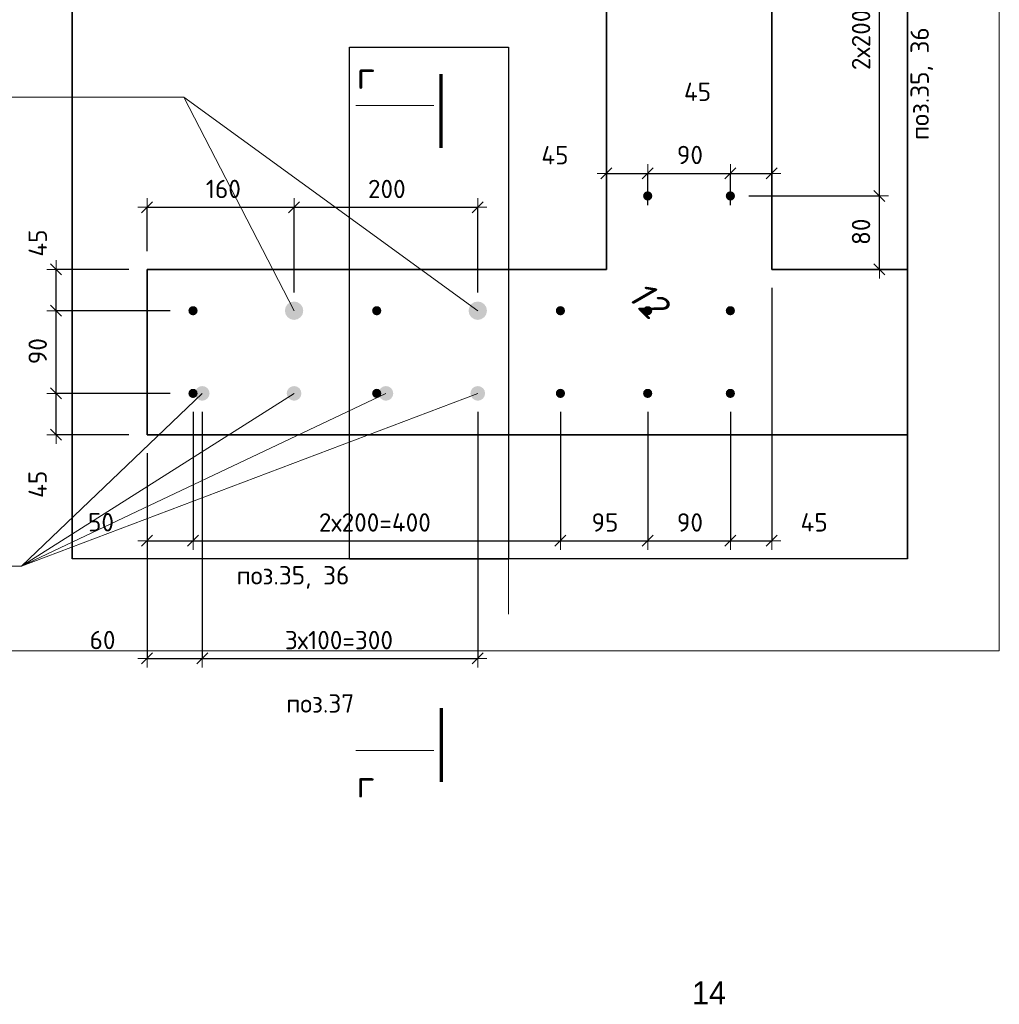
# Model space of a CAD drawing. Header units: millimetres. Extents: x -3170 to 89801, y -74170 to 82422.
# Tile 78 of 105: x 88734 to 89801, y 30386 to 31458. Entities that reach past the tile are written whole.
import ezdxf

# ---------------------------------------------------------------- set-up
doc = ezdxf.new("R2010")
doc.units = ezdxf.units.MM
doc.header["$PDMODE"] = 65
for name, color, linetype, lineweight in [('Standard', 7, 'Continuous', 25), ('Арм.стержн. Выпуски', 180, 'Continuous', 35), ('Размерная линия_ общее', 7, 'Continuous', 13), ('Размерная линия_ общее_1', 7, 'Continuous', 13)]:
    doc.layers.add(name, color=color, linetype=linetype, lineweight=lineweight)
doc.styles.add('ARIAL', font='ARIAL.TTF')
doc.styles.add('ISOCPEUR', font='ISOCPEUR')
doc.styles.add('ITALICT', font='ITALICT_.TTF')
doc.dimstyles.new('DIMSTYLE_12', dxfattribs={"dimtxt": 20, "dimasz": 20, "dimexe": 0, "dimexo": 0, "dimgap": 10, "dimtad": 2, "dimdec": 0, "dimrnd": 5, "dimzin": 12, "dimdsep": 46, "dimtxsty": 'ISOCPEUR', "dimblk1": 'ALL_ML_STRICH', "dimblk2": 'ALL_ML_STRICH', "dimsah": 1, "dimcen": 0, "dimclrd": 7, "dimclre": 256, "dimclrt": 7, "dimadec": 0, "dimazin": 0, "dimtfac": 1, "dimtdec": 0, "dimtix": 1, "dimtmove": 2, "dimatfit": 3, "dimfxl": 0, "dimtzin": 0, "dimlwd": 0, "dimlwe": -3, "dimarcsym": 0})

# ---------------------------------------------------------------- blocks, each defined once
blk = doc.blocks.new('ALL_ML_STRICH')
at = {"color": 0, "linetype": 'ByBlock', "lineweight": -2}
for p, q in [((-1, 0), (0.5, 0)), ((-0.3, -0.3), (0.3, 0.3)), ((0, -0.5), (0, 0.5))]:
    blk.add_line(p, q, dxfattribs=at)
blk = doc.blocks.new('*D439')
at = {"layer": 'DEFPOINTS', "color": 7, "linetype": 'Continuous', "lineweight": 13, "transparency": 33554687}
for p in [(89507.9, 31265.7), (89624, 31185.7), (89670.2, 31185.7)]:
    blk.add_point(p, dxfattribs=at)
at = {"layer": 'Размерная линия_ общее_1', "color": 253, "linetype": 'Continuous', "lineweight": -2, "true_color": 0xa0a0a0, "transparency": 33554687}
for p, q in [((89527.9, 31265.7), (89670.2, 31265.7)), ((89644, 31185.7), (89670.2, 31185.7))]:
    blk.add_line(p, q, dxfattribs=at)
at = {"layer": 'Размерная линия_ общее_1', "color": 7, "linetype": 'Continuous', "lineweight": -2, "transparency": 33554687}
blk.add_line((89670.2, 31185.7), (89670.2, 31265.7), dxfattribs=at)
at = {"layer": 'Размерная линия_ общее_1', "color": 7, "linetype": 'Continuous', "lineweight": 13, "transparency": 33554687, "xscale": 20, "yscale": 20, "zscale": 20}
for p, rotation in [((89670.2, 31265.7), 90), ((89670.2, 31185.7), 270)]:
    blk.add_blockref('ALL_ML_STRICH', p, dxfattribs=dict(at, rotation=rotation))
at = {"layer": 'Размерная линия_ общее_1', "color": 7, "linetype": 'Continuous', "lineweight": 13, "transparency": 33554687, "insert": (89650.2, 31226.7), "char_height": 20, "width": 40, "attachment_point": 5, "rotation": 90, "style": 'ISOCPEUR'}
blk.add_mtext('\\A1;{80}', dxfattribs=at)
blk = doc.blocks.new('*D440')
at = {"layer": 'DEFPOINTS', "color": 7, "linetype": 'Continuous', "lineweight": 13, "transparency": 33554687}
for p in [(89507.9, 31665.7), (89507.9, 31265.7), (89670.2, 31265.7)]:
    blk.add_point(p, dxfattribs=at)
at = {"layer": 'Размерная линия_ общее_1', "color": 253, "linetype": 'Continuous', "lineweight": -2, "true_color": 0xa0a0a0, "transparency": 33554687}
for p, q in [((89527.9, 31665.7), (89670.2, 31665.7)), ((89527.9, 31265.7), (89670.2, 31265.7))]:
    blk.add_line(p, q, dxfattribs=at)
at = {"layer": 'Размерная линия_ общее_1', "color": 7, "linetype": 'Continuous', "lineweight": -2, "transparency": 33554687}
blk.add_line((89670.2, 31265.7), (89670.2, 31665.7), dxfattribs=at)
at = {"layer": 'Размерная линия_ общее_1', "color": 7, "linetype": 'Continuous', "lineweight": 13, "transparency": 33554687, "xscale": 20, "yscale": 20, "zscale": 20}
for p, rotation in [((89670.2, 31665.7), 90), ((89670.2, 31265.7), 270)]:
    blk.add_blockref('ALL_ML_STRICH', p, dxfattribs=dict(at, rotation=rotation))
at = {"layer": 'Размерная линия_ общее_1', "color": 7, "linetype": 'Continuous', "lineweight": 13, "transparency": 33554687, "insert": (89640.2, 31402.7), "char_height": 20, "width": 1, "attachment_point": 1, "rotation": 90, "line_spacing_factor": 0.60241, "style": 'ISOCPEUR'}
blk.add_mtext('2х200=400', dxfattribs=at)
blk = doc.blocks.new('*D442')
at = {"layer": 'DEFPOINTS', "color": 7, "linetype": 'Continuous', "lineweight": 13, "transparency": 33554687}
for p in [(88917.9, 31050.7), (88773.8, 31005.7), (88872.9, 31005.7)]:
    blk.add_point(p, dxfattribs=at)
at = {"layer": 'Размерная линия_ общее_1', "color": 253, "linetype": 'Continuous', "lineweight": -2, "true_color": 0xa0a0a0, "transparency": 33554687}
for p, q in [((88897.9, 31050.7), (88773.8, 31050.7)), ((88852.9, 31005.7), (88773.8, 31005.7))]:
    blk.add_line(p, q, dxfattribs=at)
at = {"layer": 'Размерная линия_ общее_1', "color": 7, "linetype": 'Continuous', "lineweight": -2, "transparency": 33554687}
blk.add_line((88773.8, 31005.7), (88773.8, 31050.7), dxfattribs=at)
at = {"layer": 'Размерная линия_ общее_1', "color": 7, "linetype": 'Continuous', "lineweight": 13, "transparency": 33554687, "xscale": 20, "yscale": 20, "zscale": 20}
for p, rotation in [((88773.8, 31050.7), 90), ((88773.8, 31005.7), 270)]:
    blk.add_blockref('ALL_ML_STRICH', p, dxfattribs=dict(at, rotation=rotation))
at = {"layer": 'Размерная линия_ общее_1', "color": 7, "linetype": 'Continuous', "lineweight": 13, "transparency": 33554687, "insert": (88753.7, 30951.7), "char_height": 20, "width": 40, "attachment_point": 5, "rotation": 90, "style": 'ISOCPEUR'}
blk.add_mtext('\\A1;{45}', dxfattribs=at)
blk = doc.blocks.new('*D443')
at = {"layer": 'DEFPOINTS', "color": 7, "linetype": 'Continuous', "lineweight": 13, "transparency": 33554687}
for p in [(88917.9, 31140.7), (88773.8, 31050.7), (88917.9, 31050.7)]:
    blk.add_point(p, dxfattribs=at)
at = {"layer": 'Размерная линия_ общее_1', "color": 253, "linetype": 'Continuous', "lineweight": -2, "true_color": 0xa0a0a0, "transparency": 33554687}
for p, q in [((88897.9, 31140.7), (88773.8, 31140.7)), ((88897.9, 31050.7), (88773.8, 31050.7))]:
    blk.add_line(p, q, dxfattribs=at)
at = {"layer": 'Размерная линия_ общее_1', "color": 7, "linetype": 'Continuous', "lineweight": -2, "transparency": 33554687}
blk.add_line((88773.8, 31050.7), (88773.8, 31140.7), dxfattribs=at)
at = {"layer": 'Размерная линия_ общее_1', "color": 7, "linetype": 'Continuous', "lineweight": 13, "transparency": 33554687, "xscale": 20, "yscale": 20, "zscale": 20}
for p, rotation in [((88773.8, 31140.7), 90), ((88773.8, 31050.7), 270)]:
    blk.add_blockref('ALL_ML_STRICH', p, dxfattribs=dict(at, rotation=rotation))
at = {"layer": 'Размерная линия_ общее_1', "color": 7, "linetype": 'Continuous', "lineweight": 13, "transparency": 33554687, "insert": (88753.8, 31096.7), "char_height": 20, "width": 40, "attachment_point": 5, "rotation": 90, "style": 'ISOCPEUR'}
blk.add_mtext('\\A1;{90}', dxfattribs=at)
blk = doc.blocks.new('*D444')
at = {"layer": 'DEFPOINTS', "color": 7, "linetype": 'Continuous', "lineweight": 13, "transparency": 33554687}
for p in [(88872.9, 31185.7), (88773.8, 31140.7), (88917.9, 31140.7)]:
    blk.add_point(p, dxfattribs=at)
at = {"layer": 'Размерная линия_ общее_1', "color": 253, "linetype": 'Continuous', "lineweight": -2, "true_color": 0xa0a0a0, "transparency": 33554687}
for p, q in [((88852.9, 31185.7), (88773.8, 31185.7)), ((88897.9, 31140.7), (88773.8, 31140.7))]:
    blk.add_line(p, q, dxfattribs=at)
at = {"layer": 'Размерная линия_ общее_1', "color": 7, "linetype": 'Continuous', "lineweight": -2, "transparency": 33554687}
blk.add_line((88773.8, 31140.7), (88773.8, 31185.7), dxfattribs=at)
at = {"layer": 'Размерная линия_ общее_1', "color": 7, "linetype": 'Continuous', "lineweight": 13, "transparency": 33554687, "xscale": 20, "yscale": 20, "zscale": 20}
for p, rotation in [((88773.8, 31185.7), 90), ((88773.8, 31140.7), 270)]:
    blk.add_blockref('ALL_ML_STRICH', p, dxfattribs=dict(at, rotation=rotation))
at = {"layer": 'Размерная линия_ общее_1', "color": 7, "linetype": 'Continuous', "lineweight": 13, "transparency": 33554687, "insert": (88753.8, 31214.4), "char_height": 20, "width": 40, "attachment_point": 5, "rotation": 90, "style": 'ISOCPEUR'}
blk.add_mtext('\\A1;{45}', dxfattribs=at)
blk = doc.blocks.new('*D445')
at = {"layer": 'DEFPOINTS', "color": 7, "linetype": 'Continuous', "lineweight": 13, "transparency": 33554687}
for p in [(89372.9, 31290.3), (89372.9, 31282.4), (89417.9, 31235.7)]:
    blk.add_point(p, dxfattribs=at)
at = {"layer": 'Размерная линия_ общее_1', "color": 253, "linetype": 'Continuous', "lineweight": -2, "true_color": 0xa0a0a0, "transparency": 33554687}
for p, q in [((89372.9, 31290.3), (89372.9, 31290.3)), ((89417.9, 31255.7), (89417.9, 31290.3))]:
    blk.add_line(p, q, dxfattribs=at)
at = {"layer": 'Размерная линия_ общее_1', "color": 7, "linetype": 'Continuous', "lineweight": -2, "transparency": 33554687}
blk.add_line((89372.9, 31290.3), (89417.9, 31290.3), dxfattribs=at)
at = {"layer": 'Размерная линия_ общее_1', "color": 7, "linetype": 'Continuous', "lineweight": 13, "transparency": 33554687, "xscale": 20, "yscale": 20, "zscale": 20, "rotation": 180}
blk.add_blockref('ALL_ML_STRICH', (89372.9, 31290.3), dxfattribs=at)
at = {"layer": 'Размерная линия_ общее_1', "color": 7, "linetype": 'Continuous', "lineweight": 13, "transparency": 33554687, "xscale": 20, "yscale": 20, "zscale": 20}
blk.add_blockref('ALL_ML_STRICH', (89417.9, 31290.3), dxfattribs=at)
at = {"layer": 'Размерная линия_ общее_1', "color": 7, "linetype": 'Continuous', "lineweight": 13, "transparency": 33554687, "insert": (89316.9, 31310.1), "char_height": 20, "width": 40, "attachment_point": 5, "style": 'ISOCPEUR'}
blk.add_mtext('\\A1;{45}', dxfattribs=at)
blk = doc.blocks.new('*D446')
at = {"layer": 'DEFPOINTS', "color": 7, "linetype": 'Continuous', "lineweight": 13, "transparency": 33554687}
for p in [(89417.9, 31290.3), (89417.9, 31235.7), (89507.9, 31235.7)]:
    blk.add_point(p, dxfattribs=at)
at = {"layer": 'Размерная линия_ общее_1', "color": 253, "linetype": 'Continuous', "lineweight": -2, "true_color": 0xa0a0a0, "transparency": 33554687}
for p, q in [((89417.9, 31255.7), (89417.9, 31290.3)), ((89507.9, 31255.7), (89507.9, 31290.3))]:
    blk.add_line(p, q, dxfattribs=at)
at = {"layer": 'Размерная линия_ общее_1', "color": 7, "linetype": 'Continuous', "lineweight": -2, "transparency": 33554687}
blk.add_line((89417.9, 31290.3), (89507.9, 31290.3), dxfattribs=at)
at = {"layer": 'Размерная линия_ общее_1', "color": 7, "linetype": 'Continuous', "lineweight": 13, "transparency": 33554687, "xscale": 20, "yscale": 20, "zscale": 20, "rotation": 180}
blk.add_blockref('ALL_ML_STRICH', (89417.9, 31290.3), dxfattribs=at)
at = {"layer": 'Размерная линия_ общее_1', "color": 7, "linetype": 'Continuous', "lineweight": 13, "transparency": 33554687, "xscale": 20, "yscale": 20, "zscale": 20}
blk.add_blockref('ALL_ML_STRICH', (89507.9, 31290.3), dxfattribs=at)
at = {"layer": 'Размерная линия_ общее_1', "color": 7, "linetype": 'Continuous', "lineweight": 13, "transparency": 33554687, "insert": (89463.9, 31310.3), "char_height": 20, "width": 40, "attachment_point": 5, "style": 'ISOCPEUR'}
blk.add_mtext('\\A1;{90}', dxfattribs=at)
blk = doc.blocks.new('*D447')
at = {"layer": 'DEFPOINTS', "color": 7, "linetype": 'Continuous', "lineweight": 13, "transparency": 33554687}
for p in [(89507.9, 31290.3), (89552.9, 31288.5), (89507.9, 31235.7)]:
    blk.add_point(p, dxfattribs=at)
at = {"layer": 'Размерная линия_ общее_1', "color": 253, "linetype": 'Continuous', "lineweight": -2, "true_color": 0xa0a0a0, "transparency": 33554687}
for p, q in [((89507.9, 31255.7), (89507.9, 31290.3)), ((89552.9, 31290.3), (89552.9, 31290.3))]:
    blk.add_line(p, q, dxfattribs=at)
at = {"layer": 'Размерная линия_ общее_1', "color": 7, "linetype": 'Continuous', "lineweight": -2, "transparency": 33554687}
blk.add_line((89507.9, 31290.3), (89552.9, 31290.3), dxfattribs=at)
at = {"layer": 'Размерная линия_ общее_1', "color": 7, "linetype": 'Continuous', "lineweight": 13, "transparency": 33554687, "xscale": 20, "yscale": 20, "zscale": 20, "rotation": 180}
blk.add_blockref('ALL_ML_STRICH', (89507.9, 31290.3), dxfattribs=at)
at = {"layer": 'Размерная линия_ общее_1', "color": 7, "linetype": 'Continuous', "lineweight": 13, "transparency": 33554687, "xscale": 20, "yscale": 20, "zscale": 20}
blk.add_blockref('ALL_ML_STRICH', (89552.9, 31290.3), dxfattribs=at)
at = {"layer": 'Размерная линия_ общее_1', "color": 7, "linetype": 'Continuous', "lineweight": 13, "transparency": 33554687, "insert": (89472.2, 31379.1), "char_height": 20, "width": 40, "attachment_point": 5, "style": 'ISOCPEUR'}
blk.add_mtext('\\A1;{45}', dxfattribs=at)
blk = doc.blocks.new('*D635')
at = {"layer": 'DEFPOINTS', "color": 7, "linetype": 'Continuous', "lineweight": 13, "transparency": 33554687}
for p in [(88922.9, 31050.7), (88872.9, 31005.7), (88872.9, 30890.2)]:
    blk.add_point(p, dxfattribs=at)
at = {"layer": 'Размерная линия_ общее_1', "color": 253, "linetype": 'Continuous', "lineweight": -2, "true_color": 0xa0a0a0, "transparency": 33554687}
for p, q in [((88922.9, 31030.7), (88922.9, 30890.2)), ((88872.9, 30985.7), (88872.9, 30890.2))]:
    blk.add_line(p, q, dxfattribs=at)
at = {"layer": 'Размерная линия_ общее_1', "color": 7, "linetype": 'Continuous', "lineweight": -2, "transparency": 33554687}
blk.add_line((88872.9, 30890.2), (88922.9, 30890.2), dxfattribs=at)
at = {"layer": 'Размерная линия_ общее_1', "color": 7, "linetype": 'Continuous', "lineweight": 13, "transparency": 33554687, "xscale": 20, "yscale": 20, "zscale": 20, "rotation": 180}
blk.add_blockref('ALL_ML_STRICH', (88872.9, 30890.2), dxfattribs=at)
at = {"layer": 'Размерная линия_ общее_1', "color": 7, "linetype": 'Continuous', "lineweight": 13, "transparency": 33554687, "xscale": 20, "yscale": 20, "zscale": 20}
blk.add_blockref('ALL_ML_STRICH', (88922.9, 30890.2), dxfattribs=at)
at = {"layer": 'Размерная линия_ общее_1', "color": 7, "linetype": 'Continuous', "lineweight": 13, "transparency": 33554687, "insert": (88822.7, 30910.4), "char_height": 20, "width": 40, "attachment_point": 5, "style": 'ISOCPEUR'}
blk.add_mtext('\\A1;{50}', dxfattribs=at)
blk = doc.blocks.new('*D636')
at = {"layer": 'DEFPOINTS', "color": 7, "linetype": 'Continuous', "lineweight": 13, "transparency": 33554687}
for p in [(88922.9, 31050.7), (89322.9, 31050.7), (88922.9, 30890.2)]:
    blk.add_point(p, dxfattribs=at)
at = {"layer": 'Размерная линия_ общее_1', "color": 253, "linetype": 'Continuous', "lineweight": -2, "true_color": 0xa0a0a0, "transparency": 33554687}
for p, q in [((88922.9, 31030.7), (88922.9, 30890.2)), ((89322.9, 31030.7), (89322.9, 30890.2))]:
    blk.add_line(p, q, dxfattribs=at)
at = {"layer": 'Размерная линия_ общее_1', "color": 7, "linetype": 'Continuous', "lineweight": -2, "transparency": 33554687}
blk.add_line((88922.9, 30890.2), (89322.9, 30890.2), dxfattribs=at)
at = {"layer": 'Размерная линия_ общее_1', "color": 7, "linetype": 'Continuous', "lineweight": 13, "transparency": 33554687, "xscale": 20, "yscale": 20, "zscale": 20, "rotation": 180}
blk.add_blockref('ALL_ML_STRICH', (88922.9, 30890.2), dxfattribs=at)
at = {"layer": 'Размерная линия_ общее_1', "color": 7, "linetype": 'Continuous', "lineweight": 13, "transparency": 33554687, "xscale": 20, "yscale": 20, "zscale": 20}
blk.add_blockref('ALL_ML_STRICH', (89322.9, 30890.2), dxfattribs=at)
at = {"layer": 'Размерная линия_ общее_1', "color": 7, "linetype": 'Continuous', "lineweight": 13, "transparency": 33554687, "insert": (89059.9, 30920.2), "char_height": 20, "width": 1, "attachment_point": 1, "line_spacing_factor": 0.60241, "style": 'ISOCPEUR'}
blk.add_mtext('2х200=400', dxfattribs=at)
blk = doc.blocks.new('*D637')
at = {"layer": 'DEFPOINTS', "color": 7, "linetype": 'Continuous', "lineweight": 13, "transparency": 33554687}
for p in [(89322.9, 31050.7), (89417.9, 31050.7), (89322.9, 30890.2)]:
    blk.add_point(p, dxfattribs=at)
at = {"layer": 'Размерная линия_ общее_1', "color": 253, "linetype": 'Continuous', "lineweight": -2, "true_color": 0xa0a0a0, "transparency": 33554687}
for p, q in [((89322.9, 31030.7), (89322.9, 30890.2)), ((89417.9, 31030.7), (89417.9, 30890.2))]:
    blk.add_line(p, q, dxfattribs=at)
at = {"layer": 'Размерная линия_ общее_1', "color": 7, "linetype": 'Continuous', "lineweight": -2, "transparency": 33554687}
blk.add_line((89322.9, 30890.2), (89417.9, 30890.2), dxfattribs=at)
at = {"layer": 'Размерная линия_ общее_1', "color": 7, "linetype": 'Continuous', "lineweight": 13, "transparency": 33554687, "xscale": 20, "yscale": 20, "zscale": 20, "rotation": 180}
blk.add_blockref('ALL_ML_STRICH', (89322.9, 30890.2), dxfattribs=at)
at = {"layer": 'Размерная линия_ общее_1', "color": 7, "linetype": 'Continuous', "lineweight": 13, "transparency": 33554687, "xscale": 20, "yscale": 20, "zscale": 20}
blk.add_blockref('ALL_ML_STRICH', (89417.9, 30890.2), dxfattribs=at)
at = {"layer": 'Размерная линия_ общее_1', "color": 7, "linetype": 'Continuous', "lineweight": 13, "transparency": 33554687, "insert": (89371.4, 30910.2), "char_height": 20, "width": 40, "attachment_point": 5, "style": 'ISOCPEUR'}
blk.add_mtext('\\A1;{95}', dxfattribs=at)
blk = doc.blocks.new('*D638')
at = {"layer": 'DEFPOINTS', "color": 7, "linetype": 'Continuous', "lineweight": 13, "transparency": 33554687}
for p in [(89417.9, 31050.7), (89507.9, 31050.7), (89417.9, 30890.2)]:
    blk.add_point(p, dxfattribs=at)
at = {"layer": 'Размерная линия_ общее_1', "color": 253, "linetype": 'Continuous', "lineweight": -2, "true_color": 0xa0a0a0, "transparency": 33554687}
for p, q in [((89417.9, 31030.7), (89417.9, 30890.2)), ((89507.9, 31030.7), (89507.9, 30890.2))]:
    blk.add_line(p, q, dxfattribs=at)
at = {"layer": 'Размерная линия_ общее_1', "color": 7, "linetype": 'Continuous', "lineweight": -2, "transparency": 33554687}
blk.add_line((89417.9, 30890.2), (89507.9, 30890.2), dxfattribs=at)
at = {"layer": 'Размерная линия_ общее_1', "color": 7, "linetype": 'Continuous', "lineweight": 13, "transparency": 33554687, "xscale": 20, "yscale": 20, "zscale": 20, "rotation": 180}
blk.add_blockref('ALL_ML_STRICH', (89417.9, 30890.2), dxfattribs=at)
at = {"layer": 'Размерная линия_ общее_1', "color": 7, "linetype": 'Continuous', "lineweight": 13, "transparency": 33554687, "xscale": 20, "yscale": 20, "zscale": 20}
blk.add_blockref('ALL_ML_STRICH', (89507.9, 30890.2), dxfattribs=at)
at = {"layer": 'Размерная линия_ общее_1', "color": 7, "linetype": 'Continuous', "lineweight": 13, "transparency": 33554687, "insert": (89463.9, 30910.2), "char_height": 20, "width": 40, "attachment_point": 5, "style": 'ISOCPEUR'}
blk.add_mtext('\\A1;{90}', dxfattribs=at)
blk = doc.blocks.new('*D639')
at = {"layer": 'DEFPOINTS', "color": 7, "linetype": 'Continuous', "lineweight": 13, "transparency": 33554687}
for p in [(89552.9, 31185.7), (89507.9, 31050.7), (89507.9, 30890.2)]:
    blk.add_point(p, dxfattribs=at)
at = {"layer": 'Размерная линия_ общее_1', "color": 253, "linetype": 'Continuous', "lineweight": -2, "true_color": 0xa0a0a0, "transparency": 33554687}
for p, q in [((89552.9, 31165.7), (89552.9, 30890.2)), ((89507.9, 31030.7), (89507.9, 30890.2))]:
    blk.add_line(p, q, dxfattribs=at)
at = {"layer": 'Размерная линия_ общее_1', "color": 7, "linetype": 'Continuous', "lineweight": -2, "transparency": 33554687}
blk.add_line((89507.9, 30890.2), (89552.9, 30890.2), dxfattribs=at)
at = {"layer": 'Размерная линия_ общее_1', "color": 7, "linetype": 'Continuous', "lineweight": 13, "transparency": 33554687, "xscale": 20, "yscale": 20, "zscale": 20, "rotation": 180}
blk.add_blockref('ALL_ML_STRICH', (89507.9, 30890.2), dxfattribs=at)
at = {"layer": 'Размерная линия_ общее_1', "color": 7, "linetype": 'Continuous', "lineweight": 13, "transparency": 33554687, "xscale": 20, "yscale": 20, "zscale": 20}
blk.add_blockref('ALL_ML_STRICH', (89552.9, 30890.2), dxfattribs=at)
at = {"layer": 'Размерная линия_ общее_1', "color": 7, "linetype": 'Continuous', "lineweight": 13, "transparency": 33554687, "insert": (89599.1, 30910.3), "char_height": 20, "width": 40, "attachment_point": 5, "style": 'ISOCPEUR'}
blk.add_mtext('\\A1;{45}', dxfattribs=at)
blk = doc.blocks.new('*D796')
at = {"layer": 'DEFPOINTS', "color": 7, "linetype": 'Continuous', "lineweight": 13, "transparency": 33554687}
for p in [(88872.9, 31253.3), (88872.9, 31185.7), (89032.9, 31140.7)]:
    blk.add_point(p, dxfattribs=at)
at = {"layer": 'Размерная линия_ общее_1', "color": 253, "linetype": 'Continuous', "lineweight": -2, "true_color": 0xa0a0a0, "transparency": 33554687}
for p, q in [((88872.9, 31205.7), (88872.9, 31253.3)), ((89032.9, 31160.7), (89032.9, 31253.3))]:
    blk.add_line(p, q, dxfattribs=at)
at = {"layer": 'Размерная линия_ общее_1', "color": 7, "linetype": 'Continuous', "lineweight": -2, "transparency": 33554687}
blk.add_line((88872.9, 31253.3), (89032.9, 31253.3), dxfattribs=at)
at = {"layer": 'Размерная линия_ общее_1', "color": 7, "linetype": 'Continuous', "lineweight": 13, "transparency": 33554687, "xscale": 20, "yscale": 20, "zscale": 20, "rotation": 180}
blk.add_blockref('ALL_ML_STRICH', (88872.9, 31253.3), dxfattribs=at)
at = {"layer": 'Размерная линия_ общее_1', "color": 7, "linetype": 'Continuous', "lineweight": 13, "transparency": 33554687, "xscale": 20, "yscale": 20, "zscale": 20}
blk.add_blockref('ALL_ML_STRICH', (89032.9, 31253.3), dxfattribs=at)
at = {"layer": 'Размерная линия_ общее_1', "color": 7, "linetype": 'Continuous', "lineweight": 13, "transparency": 33554687, "insert": (88955.9, 31273.3), "char_height": 20, "width": 60, "attachment_point": 5, "style": 'ISOCPEUR'}
blk.add_mtext('\\A1;{160}', dxfattribs=at)
blk = doc.blocks.new('*D797')
at = {"layer": 'DEFPOINTS', "color": 7, "linetype": 'Continuous', "lineweight": 13, "transparency": 33554687}
for p in [(89032.9, 31253.3), (89032.9, 31140.7), (89232.9, 31140.7)]:
    blk.add_point(p, dxfattribs=at)
at = {"layer": 'Размерная линия_ общее_1', "color": 253, "linetype": 'Continuous', "lineweight": -2, "true_color": 0xa0a0a0, "transparency": 33554687}
for p, q in [((89032.9, 31160.7), (89032.9, 31253.3)), ((89232.9, 31160.7), (89232.9, 31253.3))]:
    blk.add_line(p, q, dxfattribs=at)
at = {"layer": 'Размерная линия_ общее_1', "color": 7, "linetype": 'Continuous', "lineweight": -2, "transparency": 33554687}
blk.add_line((89032.9, 31253.3), (89232.9, 31253.3), dxfattribs=at)
at = {"layer": 'Размерная линия_ общее_1', "color": 7, "linetype": 'Continuous', "lineweight": 13, "transparency": 33554687, "xscale": 20, "yscale": 20, "zscale": 20, "rotation": 180}
blk.add_blockref('ALL_ML_STRICH', (89032.9, 31253.3), dxfattribs=at)
at = {"layer": 'Размерная линия_ общее_1', "color": 7, "linetype": 'Continuous', "lineweight": 13, "transparency": 33554687, "xscale": 20, "yscale": 20, "zscale": 20}
blk.add_blockref('ALL_ML_STRICH', (89232.9, 31253.3), dxfattribs=at)
at = {"layer": 'Размерная линия_ общее_1', "color": 7, "linetype": 'Continuous', "lineweight": 13, "transparency": 33554687, "insert": (89133.9, 31273.3), "char_height": 20, "width": 60, "attachment_point": 5, "style": 'ISOCPEUR'}
blk.add_mtext('\\A1;{200}', dxfattribs=at)
blk = doc.blocks.new('*D798')
at = {"layer": 'DEFPOINTS', "color": 7, "linetype": 'Continuous', "lineweight": 13, "transparency": 33554687}
for p in [(88932.9, 31050.7), (88872.9, 31005.7), (88872.9, 30762.1)]:
    blk.add_point(p, dxfattribs=at)
at = {"layer": 'Размерная линия_ общее_1', "color": 253, "linetype": 'Continuous', "lineweight": -2, "true_color": 0xa0a0a0, "transparency": 33554687}
for p, q in [((88932.9, 31030.7), (88932.9, 30762.1)), ((88872.9, 30985.7), (88872.9, 30762.1))]:
    blk.add_line(p, q, dxfattribs=at)
at = {"layer": 'Размерная линия_ общее_1', "color": 7, "linetype": 'Continuous', "lineweight": -2, "transparency": 33554687}
blk.add_line((88872.9, 30762.1), (88932.9, 30762.1), dxfattribs=at)
at = {"layer": 'Размерная линия_ общее_1', "color": 7, "linetype": 'Continuous', "lineweight": 13, "transparency": 33554687, "xscale": 20, "yscale": 20, "zscale": 20, "rotation": 180}
blk.add_blockref('ALL_ML_STRICH', (88872.9, 30762.1), dxfattribs=at)
at = {"layer": 'Размерная линия_ общее_1', "color": 7, "linetype": 'Continuous', "lineweight": 13, "transparency": 33554687, "xscale": 20, "yscale": 20, "zscale": 20}
blk.add_blockref('ALL_ML_STRICH', (88932.9, 30762.1), dxfattribs=at)
at = {"layer": 'Размерная линия_ общее_1', "color": 7, "linetype": 'Continuous', "lineweight": 13, "transparency": 33554687, "insert": (88824.4, 30782.2), "char_height": 20, "width": 40, "attachment_point": 5, "style": 'ISOCPEUR'}
blk.add_mtext('\\A1;{60}', dxfattribs=at)
blk = doc.blocks.new('*D799')
at = {"layer": 'DEFPOINTS', "color": 7, "linetype": 'Continuous', "lineweight": 13, "transparency": 33554687}
for p in [(88932.9, 31050.7), (89232.9, 31050.7), (88932.9, 30762.1)]:
    blk.add_point(p, dxfattribs=at)
at = {"layer": 'Размерная линия_ общее_1', "color": 253, "linetype": 'Continuous', "lineweight": -2, "true_color": 0xa0a0a0, "transparency": 33554687}
for p, q in [((88932.9, 31030.7), (88932.9, 30762.1)), ((89232.9, 31030.7), (89232.9, 30762.1))]:
    blk.add_line(p, q, dxfattribs=at)
at = {"layer": 'Размерная линия_ общее_1', "color": 7, "linetype": 'Continuous', "lineweight": -2, "transparency": 33554687}
blk.add_line((88932.9, 30762.1), (89232.9, 30762.1), dxfattribs=at)
at = {"layer": 'Размерная линия_ общее_1', "color": 7, "linetype": 'Continuous', "lineweight": 13, "transparency": 33554687, "xscale": 20, "yscale": 20, "zscale": 20, "rotation": 180}
blk.add_blockref('ALL_ML_STRICH', (88932.9, 30762.1), dxfattribs=at)
at = {"layer": 'Размерная линия_ общее_1', "color": 7, "linetype": 'Continuous', "lineweight": 13, "transparency": 33554687, "xscale": 20, "yscale": 20, "zscale": 20}
blk.add_blockref('ALL_ML_STRICH', (89232.9, 30762.1), dxfattribs=at)
at = {"layer": 'Размерная линия_ общее_1', "color": 7, "linetype": 'Continuous', "lineweight": 13, "transparency": 33554687, "insert": (89022.9, 30792.1), "char_height": 20, "width": 1, "attachment_point": 1, "line_spacing_factor": 0.60241, "style": 'ISOCPEUR'}
blk.add_mtext('3х100=300', dxfattribs=at)

msp = doc.modelspace()

# ---------------------------------------------------------------- hatches: boundary and pattern name
at = {"layer": 'Арм.стержн. Выпуски', "linetype": 'Continuous', "lineweight": 35, "transparency": 33554687}
for color, points in [(4, [(89422.9, 31265.7), (89422.6, 31267.7), (89421.5, 31269.3), (89419.9, 31270.4), (89417.9, 31270.7), (89416, 31270.4), (89414.4, 31269.3), (89413.3, 31267.7), (89412.9, 31265.7), (89413.3, 31263.8), (89414.4, 31262.2), (89416, 31261.1), (89417.9, 31260.7), (89419.9, 31261.1), (89421.5, 31262.2), (89422.6, 31263.8)]), (4, [(89512.9, 31265.7), (89512.6, 31267.7), (89511.5, 31269.3), (89509.9, 31270.4), (89507.9, 31270.7), (89506, 31270.4), (89504.4, 31269.3), (89503.3, 31267.7), (89502.9, 31265.7), (89503.3, 31263.8), (89504.4, 31262.2), (89506, 31261.1), (89507.9, 31260.7), (89509.9, 31261.1), (89511.5, 31262.2), (89512.6, 31263.8)]), (4, [(88927.9, 31140.7), (88927.5, 31142.7), (88926.5, 31144.3), (88924.8, 31145.4), (88922.9, 31145.7), (88921, 31145.4), (88919.4, 31144.3), (88918.3, 31142.7), (88917.9, 31140.7), (88918.3, 31138.8), (88919.4, 31137.2), (88921, 31136.1), (88922.9, 31135.7), (88924.8, 31136.1), (88926.5, 31137.2), (88927.5, 31138.8)]), (7, [(89042.9, 31140.7), (89042.2, 31144.6), (89040, 31147.8), (89036.7, 31150), (89032.9, 31150.7), (89029.1, 31150), (89025.8, 31147.8), (89023.7, 31144.6), (89022.9, 31140.7), (89023.7, 31136.9), (89025.8, 31133.7), (89029.1, 31131.5), (89032.9, 31130.7), (89036.7, 31131.5), (89040, 31133.7), (89042.2, 31136.9)]), (4, [(89127.9, 31140.7), (89127.5, 31142.7), (89126.5, 31144.3), (89124.8, 31145.4), (89122.9, 31145.7), (89121, 31145.4), (89119.4, 31144.3), (89118.3, 31142.7), (89117.9, 31140.7), (89118.3, 31138.8), (89119.4, 31137.2), (89121, 31136.1), (89122.9, 31135.7), (89124.8, 31136.1), (89126.5, 31137.2), (89127.5, 31138.8)]), (7, [(89242.9, 31140.7), (89242.2, 31144.6), (89240, 31147.8), (89236.7, 31150), (89232.9, 31150.7), (89229.1, 31150), (89225.8, 31147.8), (89223.7, 31144.6), (89222.9, 31140.7), (89223.7, 31136.9), (89225.8, 31133.7), (89229.1, 31131.5), (89232.9, 31130.7), (89236.7, 31131.5), (89240, 31133.7), (89242.2, 31136.9)]), (4, [(89327.9, 31140.7), (89327.5, 31142.7), (89326.5, 31144.3), (89324.8, 31145.4), (89322.9, 31145.7), (89321, 31145.4), (89319.4, 31144.3), (89318.3, 31142.7), (89317.9, 31140.7), (89318.3, 31138.8), (89319.4, 31137.2), (89321, 31136.1), (89322.9, 31135.7), (89324.8, 31136.1), (89326.5, 31137.2), (89327.5, 31138.8)]), (4, [(89422.9, 31140.7), (89422.5, 31142.7), (89421.5, 31144.3), (89419.8, 31145.4), (89417.9, 31145.7), (89416, 31145.4), (89414.4, 31144.3), (89413.3, 31142.7), (89412.9, 31140.7), (89413.3, 31138.8), (89414.4, 31137.2), (89416, 31136.1), (89417.9, 31135.7), (89419.8, 31136.1), (89421.5, 31137.2), (89422.5, 31138.8)]), (4, [(89512.9, 31140.7), (89512.5, 31142.7), (89511.5, 31144.3), (89509.8, 31145.4), (89507.9, 31145.7), (89506, 31145.4), (89504.4, 31144.3), (89503.3, 31142.7), (89502.9, 31140.7), (89503.3, 31138.8), (89504.4, 31137.2), (89506, 31136.1), (89507.9, 31135.7), (89509.8, 31136.1), (89511.5, 31137.2), (89512.5, 31138.8)]), (7, [(88940.9, 31050.7), (88940.3, 31053.8), (88938.6, 31056.4), (88936, 31058.1), (88932.9, 31058.7), (88929.9, 31058.1), (88927.3, 31056.4), (88925.5, 31053.8), (88924.9, 31050.7), (88925.5, 31047.7), (88927.3, 31045.1), (88929.9, 31043.4), (88932.9, 31042.7), (88936, 31043.4), (88938.6, 31045.1), (88940.3, 31047.7)]), (7, [(89040.9, 31050.7), (89040.3, 31053.8), (89038.6, 31056.4), (89036, 31058.1), (89032.9, 31058.7), (89029.9, 31058.1), (89027.3, 31056.4), (89025.5, 31053.8), (89024.9, 31050.7), (89025.5, 31047.7), (89027.3, 31045.1), (89029.9, 31043.4), (89032.9, 31042.7), (89036, 31043.4), (89038.6, 31045.1), (89040.3, 31047.7)]), (7, [(89140.9, 31050.7), (89140.3, 31053.8), (89138.6, 31056.4), (89136, 31058.1), (89132.9, 31058.7), (89129.9, 31058.1), (89127.3, 31056.4), (89125.5, 31053.8), (89124.9, 31050.7), (89125.5, 31047.7), (89127.3, 31045.1), (89129.9, 31043.4), (89132.9, 31042.7), (89136, 31043.4), (89138.6, 31045.1), (89140.3, 31047.7)]), (7, [(89240.9, 31050.7), (89240.3, 31053.8), (89238.6, 31056.4), (89236, 31058.1), (89232.9, 31058.7), (89229.9, 31058.1), (89227.3, 31056.4), (89225.5, 31053.8), (89224.9, 31050.7), (89225.5, 31047.7), (89227.3, 31045.1), (89229.9, 31043.4), (89232.9, 31042.7), (89236, 31043.4), (89238.6, 31045.1), (89240.3, 31047.7)]), (4, [(88927.9, 31050.7), (88927.5, 31052.7), (88926.5, 31054.3), (88924.8, 31055.4), (88922.9, 31055.7), (88921, 31055.4), (88919.4, 31054.3), (88918.3, 31052.7), (88917.9, 31050.7), (88918.3, 31048.8), (88919.4, 31047.2), (88921, 31046.1), (88922.9, 31045.7), (88924.8, 31046.1), (88926.5, 31047.2), (88927.5, 31048.8)]), (4, [(89127.9, 31050.7), (89127.5, 31052.7), (89126.5, 31054.3), (89124.8, 31055.4), (89122.9, 31055.7), (89121, 31055.4), (89119.4, 31054.3), (89118.3, 31052.7), (89117.9, 31050.7), (89118.3, 31048.8), (89119.4, 31047.2), (89121, 31046.1), (89122.9, 31045.7), (89124.8, 31046.1), (89126.5, 31047.2), (89127.5, 31048.8)]), (4, [(89327.9, 31050.7), (89327.5, 31052.7), (89326.5, 31054.3), (89324.8, 31055.4), (89322.9, 31055.7), (89321, 31055.4), (89319.4, 31054.3), (89318.3, 31052.7), (89317.9, 31050.7), (89318.3, 31048.8), (89319.4, 31047.2), (89321, 31046.1), (89322.9, 31045.7), (89324.8, 31046.1), (89326.5, 31047.2), (89327.5, 31048.8)]), (4, [(89422.9, 31050.7), (89422.5, 31052.7), (89421.5, 31054.3), (89419.8, 31055.4), (89417.9, 31055.7), (89416, 31055.4), (89414.4, 31054.3), (89413.3, 31052.7), (89412.9, 31050.7), (89413.3, 31048.8), (89414.4, 31047.2), (89416, 31046.1), (89417.9, 31045.7), (89419.8, 31046.1), (89421.5, 31047.2), (89422.5, 31048.8)]), (4, [(89512.9, 31050.7), (89512.5, 31052.7), (89511.5, 31054.3), (89509.8, 31055.4), (89507.9, 31055.7), (89506, 31055.4), (89504.4, 31054.3), (89503.3, 31052.7), (89502.9, 31050.7), (89503.3, 31048.8), (89504.4, 31047.2), (89506, 31046.1), (89507.9, 31045.7), (89509.8, 31046.1), (89511.5, 31047.2), (89512.5, 31048.8)])]:
    msp.add_hatch(color=color, dxfattribs=at).paths.add_polyline_path(points)

# ---------------------------------------------------------------- linework, layer by layer
at = {"color": 52, "linetype": 'Continuous', "lineweight": -3, "transparency": 33554687}
for p, q in [((89093.1, 30870.4), (89093.1, 31427.8)), ((89093.1, 31427.8), (89266.2, 31427.8)), ((89093.1, 31427.8), (89266.2, 31427.8)), ((89093.1, 30870.4), (89093.1, 31427.8)), ((89266.2, 31427.8), (89266.2, 30870.4)), ((89266.2, 31427.8), (89266.2, 30870.4)), ((89093.1, 30870.4), (89266.2, 30870.4)), ((89266.2, 30870.4), (89093.1, 30870.4))]:
    msp.add_line(p, q, dxfattribs=at)
at = {"color": 7, "linetype": 'Continuous', "lineweight": 13, "transparency": 33554687}
msp.add_line((89700.7, 31235.7), (89700.7, 30955.7), dxfattribs=at)
at = {"color": 7, "linetype": 'Continuous', "lineweight": 35, "transparency": 33554687}
for p, q in [((88872.9, 31005.7), (88872.9, 31185.7)), ((88872.9, 31185.7), (89372.9, 31185.7)), ((89552.9, 31185.7), (89700.7, 31185.7)), ((89700.7, 31005.7), (88872.9, 31005.7))]:
    msp.add_line(p, q, dxfattribs=at)
at = {"layer": 'Standard', "color": 52, "linetype": 'Continuous', "lineweight": -3, "transparency": 33554687}
for p, q in [((88791.3, 30870.4), (88791.3, 31846.2)), ((88791.3, 31846.2), (88791.3, 30870.4)), ((89700.7, 30870.4), (89700.7, 31846.2)), ((89700.7, 31846.2), (89700.7, 30870.4)), ((89700.7, 30870.4), (88791.3, 30870.4)), ((89700.7, 30870.4), (88791.3, 30870.4))]:
    msp.add_line(p, q, dxfattribs=at)
at = {"layer": 'Standard', "color": 52, "linetype": 'Continuous', "lineweight": 13, "transparency": 33554687}
msp.add_line((89266.2, 30810.5), (89266.2, 31427.8), dxfattribs=at)
at = {"layer": 'Standard', "color": 7, "linetype": 'Continuous', "lineweight": 70, "transparency": 33554687}
for p, q in [((89193, 31318), (89193, 31398.4)), ((89193, 30708), (89193, 30627.6))]:
    msp.add_line(p, q, dxfattribs=at)
at = {"layer": 'Standard', "color": 7, "linetype": 'Continuous', "lineweight": 13, "transparency": 33554687}
for p, q in [((89185, 31364.1), (89100.2, 31364.1)), ((89185, 30661.8), (89100.2, 30661.8))]:
    msp.add_line(p, q, dxfattribs=at)
msp.add_lwpolyline([(88691.3, 30770.4), (89800.7, 30770.4), (89800.7, 31946.2), (88691.3, 31946.2), (88691.3, 30770.4)], dxfattribs=at)
at = {"layer": 'Арм.стержн. Выпуски', "color": 7, "linetype": 'Continuous', "lineweight": 13, "transparency": 33554687}
for p, q in [((88397.9, 31373.4), (88912.9, 31373.4)), ((88912.9, 31373.4), (89032.9, 31140.7)), ((88912.9, 31373.4), (89232.9, 31140.7)), ((88736.2, 30862.7), (89232.9, 31050.7)), ((88736.2, 30862.7), (89132.9, 31050.7)), ((88736.2, 30862.7), (88932.9, 31050.7)), ((88736.2, 30862.7), (89032.9, 31050.7)), ((88241.2, 30862.7), (88736.2, 30862.7))]:
    msp.add_line(p, q, dxfattribs=at)
at = {"layer": 'Размерная линия_ общее', "color": 7, "linetype": 'Continuous', "lineweight": 35, "transparency": 33554687}
for p, q in [((89372.9, 31185.7), (89372.9, 31846.2)), ((89552.9, 31846.2), (89552.9, 31185.7))]:
    msp.add_line(p, q, dxfattribs=at)

# ---------------------------------------------------------------- texts
at = {"layer": 'Standard', "color": 7, "linetype": 'Continuous', "lineweight": 13, "transparency": 33554687}
for s, insert, char_height, width, attachment_point, rotation, style in [('\\A1;{\\fISOCPEUR|i0|b0;\\H20.000000;\\W1.000000;\\C7;поз.35, 36}\\P', (89728.7, 31326.5), 20, 131.683, 7, 90, 'ISOCPEUR'), ('\\A1;{\\fItalicT|i0|b0;\\H30.000000;\\W1.000000;\\C7;12}\\P', (89417.9, 31153.2), 30, 74.245, 5, 315, 'ITALICT')]:
    msp.add_mtext(s, dxfattribs=dict(at, insert=insert, char_height=char_height, width=width, attachment_point=attachment_point, rotation=rotation, style=style))
for s, insert, char_height, width, attachment_point, style in [('\\A1;{\\fISOCPEUR|i0|b0;\\H30.000000;\\W1.000000;\\C7;г}\\P', (89101.2, 31382.3), 30, 32.667, 7, 'ISOCPEUR'), ('\\A1;{\\fISOCPEUR|i0|b0;\\H20.000000;\\W1.000000;\\C7;поз.35, 36}\\P', (88970.3, 30838), 20, 131.683, 7, 'ISOCPEUR'), ('\\A1;{\\fISOCPEUR|i0|b0;\\H20.000000;\\W1.000000;\\C7;поз.37}\\P', (89024.2, 30703.1), 20, 84.494, 7, 'ISOCPEUR'), ('\\A1;{\\fISOCPEUR|i0|b0;\\H30.000000;\\W1.000000;\\C7;г}\\P', (89100.9, 30610.7), 30, 32.667, 7, 'ISOCPEUR'), ('\\W0.95;14', (89466.2, 30410.5), 25, 51.079, 1, 'ARIAL')]:
    msp.add_mtext(s, dxfattribs=dict(at, insert=insert, char_height=char_height, width=width, attachment_point=attachment_point, style=style))

# ---------------------------------------------------------------- dimensions: what is measured, and where the dimension line sits
at = {"layer": 'Размерная линия_ общее_1', "color": 7, "linetype": 'Continuous', "lineweight": 13, "transparency": 33554687}
dim = msp.add_linear_dim(base=(89670.2, 31665.7), p1=(89527.9, 31265.7), p2=(89527.9, 31665.7), angle=90, text='2х200=400', dimstyle='DIMSTYLE_12', override={"dimpost": '<>', "dimclrd": 7, "dimclre": 253, "dimclrt": 7, "dimlwd": 0, "dimlwe": 65533}, dxfattribs=at)
dim.commit()
dim.dimension.update_dxf_attribs({"geometry": '*D440', "text_midpoint": (89660.2, 31465.7), "dimtype": 160})
for base, p1, p2, picture, middle in [((89552.9, 31290.3), (89507.9, 31255.7), (89552.9, 31290.3), '*D447', (89472.2, 31379.1)), ((89417.9, 31290.3), (89372.9, 31290.3), (89417.9, 31255.7), '*D445', (89316.9, 31310.1)), ((89507.9, 31290.3), (89417.9, 31255.7), (89507.9, 31255.7), '*D446', (89463.9, 31310.3)), ((89032.9, 31253.3), (88872.9, 31205.7), (89032.9, 31160.7), '*D796', (88955.9, 31273.3)), ((89232.9, 31253.3), (89032.9, 31160.7), (89232.9, 31160.7), '*D797', (89133.9, 31273.3)), ((89552.9, 30890.2), (89507.9, 31030.7), (89552.9, 31165.7), '*D639', (89599.1, 30910.3)), ((88922.9, 30890.2), (88872.9, 30985.7), (88922.9, 31030.7), '*D635', (88822.7, 30910.4)), ((88932.9, 30762.1), (88872.9, 30985.7), (88932.9, 31030.7), '*D798', (88824.4, 30782.2)), ((89417.9, 30890.2), (89322.9, 31030.7), (89417.9, 31030.7), '*D637', (89371.4, 30910.2)), ((89507.9, 30890.2), (89417.9, 31030.7), (89507.9, 31030.7), '*D638', (89463.9, 30910.2))]:
    dim = msp.add_linear_dim(base=base, p1=p1, p2=p2, dimstyle='DIMSTYLE_12', override={"dimpost": '<>', "dimclrd": 7, "dimclre": 253, "dimclrt": 7, "dimlwd": 0, "dimlwe": 65533}, dxfattribs=at)
    dim.commit()
    dim.dimension.update_dxf_attribs({"geometry": picture, "text_midpoint": middle, "dimtype": 160})
for base, p1, p2, picture, middle in [((89670.2, 31265.7), (89644, 31185.7), (89527.9, 31265.7), '*D439', (89650.2, 31226.7)), ((88773.8, 31185.7), (88897.9, 31140.7), (88852.9, 31185.7), '*D444', (88753.8, 31214.4)), ((88773.8, 31140.7), (88897.9, 31050.7), (88897.9, 31140.7), '*D443', (88753.8, 31096.7)), ((88773.8, 31050.7), (88852.9, 31005.7), (88897.9, 31050.7), '*D442', (88753.7, 30951.7))]:
    dim = msp.add_linear_dim(base=base, p1=p1, p2=p2, angle=90, dimstyle='DIMSTYLE_12', override={"dimpost": '<>', "dimclrd": 7, "dimclre": 253, "dimclrt": 7, "dimlwd": 0, "dimlwe": 65533}, dxfattribs=at)
    dim.commit()
    dim.dimension.update_dxf_attribs({"geometry": picture, "text_midpoint": middle, "dimtype": 160})
for base, p1, p2, text, picture, middle in [((89322.9, 30890.2), (88922.9, 31030.7), (89322.9, 31030.7), '2х200=400', '*D636', (89122.9, 30900.2)), ((89232.9, 30762.1), (88932.9, 31030.7), (89232.9, 31030.7), '3х100=300', '*D799', (89082.9, 30772.1))]:
    dim = msp.add_linear_dim(base=base, p1=p1, p2=p2, text=text, dimstyle='DIMSTYLE_12', override={"dimpost": '<>', "dimclrd": 7, "dimclre": 253, "dimclrt": 7, "dimlwd": 0, "dimlwe": 65533}, dxfattribs=at)
    dim.commit()
    dim.dimension.update_dxf_attribs({"geometry": picture, "text_midpoint": middle, "dimtype": 160})

doc.saveas('drawing.dxf')
